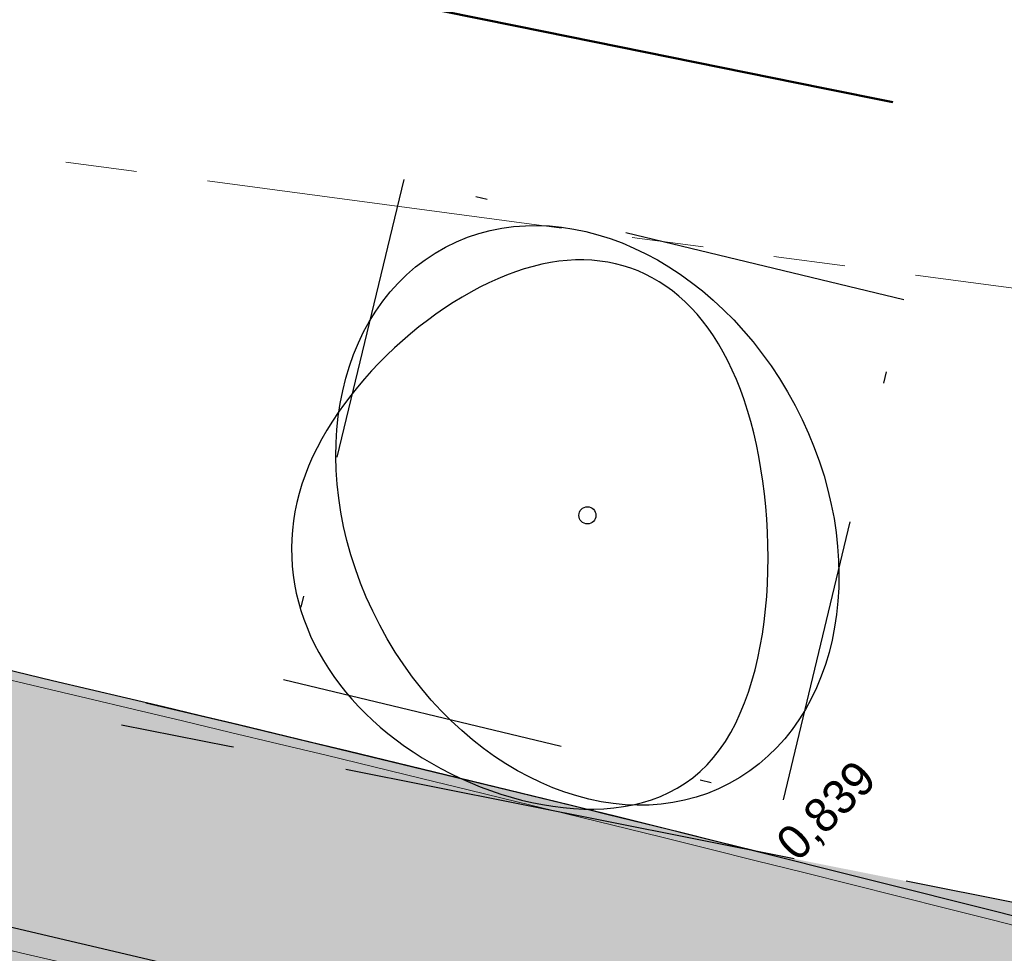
# Model space of a CAD drawing. Header units: millimetres. Extents: x 812 to 183790, y 13 to 580968.
# Tile 194 of 256: x 182678 to 182686, y 580808 to 580816. Entities that reach past the tile are written whole.
import ezdxf

# ---------------------------------------------------------------- set-up
doc = ezdxf.new("R2010")
doc.units = ezdxf.units.MM
doc.header["$LTSCALE"] = 5
for name, pattern in [('DASHDOT', [25.4, 12.7, -6.35, 0, -6.35]), ('DIVIDE2', [0.625, 0.25, -0.125, 0, -0.125, 0, -0.125]), ('ORG-VW-030-270-STREEP-010', [3, 0.3, -2.7]), ('PHANTOM2', [1.25, 0.625, -0.125, 0.125, -0.125, 0.125, -0.125]), ('VH-GELEIDEBAND_50X200', [8, 4, -2, 0, -2]), ('VH-OPSLUITBAND_80X200', [14, 8, -2, 2, -2]), ('VH-RWSBAND', [24, 10, -2, 2, -2, 2, -2, 2, -2]), ('XX-PROJECTGRENS', [18, 12, -3, 0, -3])]:
    doc.linetypes.add(name, pattern=pattern)
for name, color, linetype, lineweight in [('047 HEMELWATER AFVOER', 252, 'PHANTOM2', 13), ('N-BH-VH-KANTOPSLUITING_GELEIDEBAND_50X200-G', 20, 'VH-GELEIDEBAND_50X200', 30), ('N-BH-VH-KANTOPSLUITING_OPSLUITBAND_80X200-G', 150, 'VH-OPSLUITBAND_80X200', 30), ('N-BH-VH-KANTOPSLUITING_TROTTOIRBAND_RWS-G', 10, 'VH-RWSBAND', 30), ('N-GV-GR-BOOMplantgat-S', 90, 'DIVIDE2', 25), ('N-PV-GR-BOOM 1e ORDE-S', 94, 'Continuous', 25), ('N-PV-GR-BOOM 2e ORDE-S', 200, 'Continuous', 25), ('N-WE-KG-WERKGRENS-G', 7, 'XX-PROJECTGRENS', 50), ('N-WE-VH-KANTVERHARDING-G', 7, 'Continuous', 0), ('N-WEG-ASF-GOOTTEGEL', 7, 'DASHDOT', 25), ('V-WE-VH-KANTOPSLUITING_OPSLUITBAND_80X200-G', 150, 'VH-OPSLUITBAND_80X200', 25)]:
    doc.layers.add(name, color=color, linetype=linetype, lineweight=lineweight)
doc.layers.add('B-ALG-HOOGTES', color=252, linetype='Continuous')
doc.layers.add('N-BH-VW-MARKERING_LANGS_STREEP_30270_010-G', color=7, linetype='ORG-VW-030-270-STREEP-010', lineweight=0, true_color=0xffffff)
for name, color, linetype, lineweight, transparency in [('N-PV-GR-GRAS_02-G', 85, 'Continuous', 15, 0.3), ('N-WE-VH-VERHARDING_ASFALT-A', 252, 'Continuous', 5, 0.15), ('N-WE-VH-VERHARDING_ASFALT_ROOD-A', 12, 'Continuous', 9, 0.7), ('N-WE-VH-VERHARDING_TEGEL-A', 253, 'Continuous', 5, 0.75), ('V-PV-GR-GRAS_02-G', 85, 'Continuous', 30, 0.3), ('V-WE-VH-VERHARDING_TEGEL-A', 253, 'Continuous', 18, 0.5)]:
    doc.layers.add(name, color=color, linetype=linetype, lineweight=lineweight, transparency=transparency)
doc.styles.add('isocp', font='isocp.shx')
pattern_1 = [(90, (0, 0), (-1, 0.9999999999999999), [0.25, -0.75]), (90, (-0.6000000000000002, 0.5499999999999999), (-1, 0.9999999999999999), [0.25, -0.75]), (180, (-0.35, 0.09999999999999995), (-0.9999999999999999, -1), [0.25, -0.75]), (180, (-0.7000000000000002, 0.4999999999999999), (-0.9999999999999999, -1), [0.25, -0.75]), (135, (-0.7000000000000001, 0.1999999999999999), (-1.000000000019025, -1.608122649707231e-16), [0.25, -1.164213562]), (225, (-8.844674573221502e-17, 0.55), (1.608122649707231e-16, -1.000000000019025), [0.25, -1.164213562]), (116.5650512, (-0.3000000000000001, 0.2499999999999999), (-4.000646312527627e-10, 1.000000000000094), [0.25, -1.986067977]), (116.5650512, (-0.8000000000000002, 0.7), (-4.000646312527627e-10, 1.000000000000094), [0.25, -1.986067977]), (153.43494882, (-1.125685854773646e-16, 0.7000000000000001), (-1.000000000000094, 5.099846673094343e-11), [0.25, -1.986067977]), (153.43494882, (-0.4500000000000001, 0.2499999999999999), (-1.000000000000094, 5.099846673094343e-11), [0.25, -1.986067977]), (153.43494882, (-0.2000000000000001, 0.6000000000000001), (-1.000000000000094, 5.099846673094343e-11), [0.25, -1.986067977]), (206.5650512, (-0.55, -8.844674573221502e-17), (-1.000000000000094, -4.000650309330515e-10), [0.25, -1.986067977]), (243.43494882, (-0.15, 0.2), (-5.09988220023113e-11, -1.000000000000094), [0.25, -1.986067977])]

# ---------------------------------------------------------------- blocks, each defined once
blk = doc.blocks.new('SGR-BOOM_041')
at = {"layer": 'N-PV-GR-BOOM 2e ORDE-S', "color": 0}
blk.add_circle((0, 0), 0.15, dxfattribs=at)
blk.add_ellipse((0, 0), major_axis=(1.178978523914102e-15, -5.309647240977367), ratio=0.7743017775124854, dxfattribs=at)
blk.add_open_spline([(-4.716685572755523, -2.072441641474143), (-5.601876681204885, -0.3287217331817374), (-5.300748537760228, 3.46197348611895), (1.981950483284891, 5.281505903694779), (4.555094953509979, 1.187557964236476), (0.010398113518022, -7.000345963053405), (-3.831494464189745, -3.816161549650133), (-4.716685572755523, -2.072441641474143)], degree=3, dxfattribs=at)

msp = doc.modelspace()

# ---------------------------------------------------------------- hatches: boundary and pattern name
at = {"layer": 'N-PV-GR-GRAS_02-G'}
h = msp.add_hatch(dxfattribs=at)
h.set_pattern_fill('AGR-GRAS_02', color=256, scale=0.1, angle=90.00000000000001, style=0, pattern_type=2)
h.set_pattern_definition(pattern_1)
edge = h.paths.add_edge_path()
edge.add_line((182719.9188021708, 580791.1965711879), (182741.9896704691, 580784.2485402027))
edge.add_line((182741.9896704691, 580784.2485402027), (182742.4563318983, 580785.2635470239))
edge.add_line((182742.4563318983, 580785.2635470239), (182726.2280563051, 580790.8753189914))
edge.add_arc((182693.6185855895, 580696.5743600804), 99.7800001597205, 70.92450647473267, 74.59884302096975)
edge.add_line((182720.1177175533, 580792.771264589), (182694.6967433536, 580799.7739197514))
edge.add_arc((182561.9673772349, 580317.9409987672), 499.779999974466, 74.59884302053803, 80.84029245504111)
edge.add_arc((182479.9303783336, 579809.1625083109), 1015.12999904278, 80.84029245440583, 81.94296046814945)
edge.add_arc((182551.5445533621, 580315.0689338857), 504.1800000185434, 81.94296046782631, 86.40382141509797)
edge.add_line((182583.168716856, 580818.2561601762), (182546.5907303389, 580820.8569839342))
edge.add_line((182546.5907303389, 580820.8569839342), (182546.4724272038, 580818.3155590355))
edge.add_line((182546.4724272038, 580818.3155590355), (182547.4558186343, 580818.1329630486))
edge.add_line((182547.4558186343, 580818.1329630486), (182558.6001862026, 580815.8324668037))
edge.add_line((182558.6001862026, 580815.8324668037), (182582.9212249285, 580814.3039015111))
edge.add_arc((182551.5445533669, 580315.0689339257), 500.2199999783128, 81.94296046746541, 86.40371870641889, ccw=False)
edge.add_arc((182479.9303781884, 579809.1625073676), 1011.169999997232, 76.67862103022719, 81.94296046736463, ccw=False)
edge.add_arc((182689.8249609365, 580695.6015446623), 100.2199998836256, 72.52571071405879, 76.67862103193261, ccw=False)
h = msp.add_hatch(dxfattribs=at)
h.set_pattern_fill('AGR-GRAS_02', color=256, scale=0.1, angle=90.00000000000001, style=0, pattern_type=2)
h.set_pattern_definition(pattern_1)
edge = h.paths.add_edge_path()
edge.add_line((182727.1264991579, 580797.018607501), (182730.5921567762, 580795.8665549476))
edge.add_line((182730.5921567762, 580795.8665549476), (182731.0456079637, 580796.867861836))
edge.add_line((182731.0456079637, 580796.867861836), (182730.729043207, 580796.9599167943))
edge.add_line((182730.729043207, 580796.9599167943), (182726.1020050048, 580798.3054292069))
edge.add_line((182726.1020050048, 580798.3054292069), (182718.9625096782, 580800.3496603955))
edge.add_line((182718.9625096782, 580800.3496603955), (182718.4160003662, 580800.5009564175))
edge.add_line((182718.4160003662, 580800.5009564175), (182715.5652089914, 580801.2899114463))
edge.add_line((182715.5652089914, 580801.2899114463), (182714.1112266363, 580801.6892641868))
edge.add_line((182714.1112266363, 580801.6892641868), (182712.3440093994, 580802.1710212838))
edge.add_line((182712.3440093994, 580802.1710212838), (182710.6560049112, 580802.6222766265))
edge.add_line((182710.6560049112, 580802.6222766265), (182709.3319069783, 580802.9792803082))
edge.add_line((182709.3319069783, 580802.9792803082), (182706.609705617, 580803.6939101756))
edge.add_line((182706.609705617, 580803.6939101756), (182703.3677847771, 580804.5379753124))
edge.add_line((182703.3677847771, 580804.5379753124), (182701.3589935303, 580805.0443390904))
edge.add_line((182701.3589935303, 580805.0443390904), (182700.5153028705, 580805.2582380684))
edge.add_line((182700.5153028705, 580805.2582380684), (182699.4743178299, 580805.5221566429))
edge.add_line((182699.4743178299, 580805.5221566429), (182697.8327108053, 580805.9171204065))
edge.add_line((182697.8327108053, 580805.9171204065), (182696.1734659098, 580806.3020211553))
edge.add_line((182696.1734659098, 580806.3020211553), (182694.3965783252, 580806.709951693))
edge.add_line((182694.3965783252, 580806.709951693), (182692.8954627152, 580807.0401306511))
edge.add_line((182692.8954627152, 580807.0401306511), (182690.3557770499, 580807.5877108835))
edge.add_line((182690.3557770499, 580807.5877108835), (182688.9071975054, 580807.886457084))
edge.add_line((182688.9071975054, 580807.886457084), (182687.6379852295, 580808.1450767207))
edge.add_line((182687.6379852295, 580808.1450767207), (182684.2070061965, 580808.8300366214))
edge.add_arc((182561.9673772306, 580317.9409987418), 505.8800000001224, 74.59884302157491, 76.01678700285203, ccw=False)
edge.add_line((182696.3167544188, 580805.6548690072), (182721.8460825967, 580798.622365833))
edge.add_arc((182693.7269396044, 580696.5445122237), 105.8800000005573, 71.61218133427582, 74.5988430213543, ccw=False)
at = {"layer": 'N-WE-VH-VERHARDING_ASFALT-A'}
h = msp.add_hatch(color=256, dxfattribs=at)
h.dxf.hatch_style = 1
edge = h.paths.add_edge_path()
edge.add_line((182741.5435671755, 580774.7345152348), (182746.3734698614, 580782.5241221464))
edge.add_arc((182773.6834198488, 580878.8786192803), 100.1499999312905, 252.52571071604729, 254.1755719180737, ccw=False)
edge.add_line((182743.6105980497, 580783.3503623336), (182719.8076993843, 580790.8436460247))
edge.add_arc((182689.8249609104, 580695.601544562), 99.84999998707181, 72.52571071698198, 76.67862103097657)
edge.add_arc((182479.9303781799, 579809.1625073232), 1010.80000004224, 76.67862103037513, 81.94296046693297)
edge.add_arc((182551.5445533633, 580315.0689338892), 499.8500000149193, 81.94296046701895, 86.40371870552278)
edge.add_line((182582.8980164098, 580813.934630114), (182558.5494090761, 580815.4649280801))
edge.add_line((182558.5494090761, 580815.4649280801), (182546.4230680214, 580817.968368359))
edge.add_line((182546.4230680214, 580817.968368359), (182545.8300853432, 580807.9117856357))
edge.add_line((182545.8300853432, 580807.9117856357), (182553.8229725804, 580808.7528122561))
edge.add_arc((182564.2873908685, 580709.3018396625), 99.99999999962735, 87.14607679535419, 96.00666680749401, ccw=False)
edge.add_line((182569.2663670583, 580809.177811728), (182617.746823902, 580805.8985852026))
edge.add_arc((182590.7524361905, 580406.8104958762), 400.0000000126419, 81.41910822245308, 86.13039772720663, ccw=False)
edge.add_arc((182479.9303781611, 579809.1625072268), 1007.700000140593, 77.02387876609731, 80.25860763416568, ccw=False)
edge.add_arc((182672.5225846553, 580644.9600497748), 150.0000000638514, 72.5257107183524, 77.02387876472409, ccw=False)
edge.add_line((182717.564254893, 580788.0378187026), (182740.0744837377, 580780.9514745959))
edge.add_arc((182739.9243448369, 580780.4745486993), 0.5000000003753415, -24.691167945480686, 72.52571072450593, ccw=False)
edge.add_line((182740.3786311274, 580780.2656851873), (182739.8299830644, 580779.0723542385))
edge.add_line((182739.8299830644, 580779.0723542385), (182739.8121991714, 580779.0336735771))
edge.add_arc((182739.3579128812, 580779.2425370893), 0.5000000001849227, 256.0829166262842, 335.30883202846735, ccw=False)
edge.add_line((182739.2376541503, 580778.7572146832), (182731.2357778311, 580780.740011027))
edge.add_arc((182732.4383651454, 580785.593235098), 5.000000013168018, 247.8229786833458, 256.0829165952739, ccw=False)
edge.add_line((182730.5510179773, 580780.9631248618), (182730.4192509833, 580781.0168363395))
edge.add_line((182730.4192509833, 580781.0168363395), (182711.8950600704, 580788.5677536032))
edge.add_arc((182479.9303781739, 579809.162507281), 1006.500000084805, 76.6754531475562, 80.14748364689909)
edge.add_arc((182601.4498682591, 580498.541396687), 306.499999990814, 80.47757977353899, 89.05767824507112)
edge.add_line((182606.4905291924, 580804.999944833), (182545.7320419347, 580805.9993065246))
edge.add_line((182545.7320419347, 580805.9993065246), (182545.4067388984, 580799.6537982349))
edge.add_line((182545.4067388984, 580799.6537982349), (182606.3860978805, 580798.6508036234))
edge.add_arc((182601.4498682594, 580498.5413966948), 300.14999998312, 80.4810597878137, 89.05767824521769, ccw=False)
edge.add_arc((182479.9303785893, 579809.1625072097), 1000.150000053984, 76.08291663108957, 80.146432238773, ccw=False)
edge.add_line((182720.483917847, 580779.952915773), (182741.5435671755, 580774.7345152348))
at = {"layer": 'N-WE-VH-VERHARDING_ASFALT_ROOD-A'}
h = msp.add_hatch(color=256, dxfattribs=at)
h.dxf.hatch_style = 1
edge = h.paths.add_edge_path()
edge.add_line((182747.1993971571, 580783.8561674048), (182749.1831745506, 580787.0555788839))
edge.add_arc((182777.2506933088, 580879.540371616), 96.6499999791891, 251.6121813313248, 253.1178727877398, ccw=False)
edge.add_line((182746.7627122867, 580787.8250211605), (182742.2027506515, 580789.3408418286))
edge.add_arc((182743.8273042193, 580794.2278987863), 5.150000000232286, 156.6954549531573, 251.61218132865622, ccw=False)
edge.add_line((182739.0974669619, 580796.2653333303), (182739.2805366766, 580796.6903236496))
edge.add_line((182739.2805366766, 580796.6903236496), (182736.2645268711, 580798.1640339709))
edge.add_line((182736.2645268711, 580798.1640339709), (182735.4984519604, 580796.461090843))
edge.add_arc((182730.9385944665, 580798.5123586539), 4.999999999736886, 251.6121813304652, 335.77923582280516, ccw=False)
edge.add_line((182729.3613579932, 580793.7676431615), (182729.3140408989, 580793.6253016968))
edge.add_line((182729.3140408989, 580793.6253016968), (182726.3284175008, 580794.617781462))
edge.add_arc((182693.7269395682, 580696.5445121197), 103.3500001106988, 71.61218133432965, 74.59884301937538)
edge.add_line((182721.1741763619, 580796.183218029), (182695.6448481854, 580803.2157212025))
edge.add_arc((182561.9673772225, 580317.9409986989), 503.3500000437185, 74.59884302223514, 80.84029245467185)
edge.add_arc((182479.930378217, 579809.1625076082), 1018.699999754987, 80.84029245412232, 81.94296046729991)
edge.add_arc((182551.5445533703, 580315.0689339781), 507.7499999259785, 81.94296046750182, 86.40216300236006)
edge.add_line((182583.4073091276, 580821.818208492), (182546.8439306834, 580824.4179935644))
edge.add_arc((182475.6818700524, 579823.5947404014), 1003.350000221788, 85.9329129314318, 89.09761362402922)
edge.add_line((182491.4835913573, 580826.8203025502), (182461.7813385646, 580827.2881402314))
edge.add_arc((182462.1301780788, 580849.4353931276), 22.14999999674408, 256.0892152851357, 269.09761362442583, ccw=False)
edge.add_line((182456.8050798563, 580827.9350250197), (182455.9997038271, 580824.6832763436))
edge.add_arc((182462.1301780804, 580849.43539314), 25.50000000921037, 256.0892152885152, 269.0976136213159)
edge.add_line((182461.7285795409, 580823.938555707), (182491.4308323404, 580823.4707180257))
edge.add_arc((182475.6818700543, 579823.5947404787), 1000.000000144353, 85.93291293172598, 89.09761362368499, ccw=False)
edge.add_line((182546.6063337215, 580821.0764299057), (182583.1834185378, 580818.475670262))
edge.add_arc((182551.544553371, 580315.0689339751), 504.3999999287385, 81.9429604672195, 86.40371870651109, ccw=False)
edge.add_arc((182479.9303783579, 579809.1625084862), 1015.349998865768, 80.84029245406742, 81.94296046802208, ccw=False)
edge.add_arc((182561.9673772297, 580317.9409987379), 500.0000000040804, 74.59884302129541, 80.84029245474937, ccw=False)
edge.add_line((182694.7551699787, 580799.9860195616), (182720.176144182, 580792.9833643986))
edge.add_arc((182693.6185856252, 580696.5743602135), 100.0000000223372, 70.9245064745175, 74.59884302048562, ccw=False)
edge.add_line((182726.2999553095, 580791.0832385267), (182747.1993971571, 580783.8561674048))
at = {"layer": 'N-WE-VH-VERHARDING_TEGEL-A'}
h = msp.add_hatch(color=256, dxfattribs=at)
h.dxf.hatch_style = 1
edge = h.paths.add_edge_path()
edge.add_line((182734.8123024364, 580795.7757181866), (182734.8589631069, 580795.7427540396))
edge.add_arc((182730.9385944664, 580798.5123586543), 4.799999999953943, 324.7601184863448, 324.9978515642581)
edge.add_line((182734.8704210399, 580795.7590443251), (182734.8123024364, 580795.7757181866))
edge = h.paths.add_edge_path()
edge.add_line((182733.6605132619, 580794.5587327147), (182733.4827499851, 580794.7951994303))
edge.add_line((182733.4827499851, 580794.7951994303), (182733.642615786, 580794.9153781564))
edge.add_arc((182730.938594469, 580798.5123586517), 4.49999999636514, 306.9339257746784, 322.2128002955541)
edge.add_line((182734.4949081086, 580795.7550713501), (182734.5605247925, 580795.8479516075))
edge.add_line((182734.5605247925, 580795.8479516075), (182733.072, 580796.275))
edge.add_line((182733.072, 580796.275), (182733.3354651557, 580796.8943211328))
edge.add_line((182733.3354651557, 580796.8943211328), (182731.4455190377, 580797.5570164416))
edge.add_line((182731.4455190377, 580797.5570164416), (182730.6353043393, 580795.7679075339))
edge.add_line((182730.6353043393, 580795.7679075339), (182727.1012633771, 580796.9426920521))
edge.add_arc((182693.7269393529, 580696.5445113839), 105.8000008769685, 71.61218134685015, 74.59884301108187)
edge.add_line((182721.8248365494, 580798.5452386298), (182696.2955083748, 580805.5777418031))
edge.add_arc((182561.9673772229, 580317.9409987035), 505.8000000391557, 74.5988430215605, 80.84029245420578)
edge.add_arc((182479.9303782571, 579809.1625078), 1021.149999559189, 80.84029245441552, 81.94296046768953)
edge.add_arc((182551.5445533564, 580315.068933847), 510.2000000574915, 81.94296046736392, 85.46479090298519)
edge.add_line((182591.8869353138, 580823.6714626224), (182547.0176956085, 580826.8618237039))
edge.add_arc((182475.6818700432, 579823.59474025), 1005.80000037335, 85.93291293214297, 87.86447263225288)
edge.add_arc((182475.6818700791, 579823.5947410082), 1005.799999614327, 87.86447263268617, 89.09761362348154)
edge.add_line((182491.5221763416, 580829.2699986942), (182463.8441334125, 580829.7059532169))
edge.add_arc((182464.127614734, 580847.7037208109), 18.00000000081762, 241.3733160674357, 269.0976136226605, ccw=False)
edge.add_line((182455.50380209, 580831.9040418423), (182454.0026040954, 580829.1536984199))
edge.add_arc((182458.027942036, 580838.0888343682), 9.799999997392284, 245.7481199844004, 256.0892152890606)
edge.add_line((182455.6719166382, 580828.5762561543), (182456.8892236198, 580828.274759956))
edge.add_arc((182462.1301780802, 580849.4353931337), 21.80000000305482, 256.0892152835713, 269.0976136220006)
edge.add_line((182461.7868507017, 580827.6380968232), (182491.4891034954, 580827.1702591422))
edge.add_arc((182475.6818700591, 579823.5947405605), 1003.700000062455, 85.93291293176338, 89.09761362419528, ccw=False)
edge.add_line((182546.8687542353, 580824.7671121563), (182583.4307033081, 580822.1674287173))
edge.add_arc((182551.5445533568, 580315.0689338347), 508.1000000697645, 81.94296046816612, 86.40200135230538, ccw=False)
edge.add_arc((182479.9303781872, 579809.1625073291), 1019.050000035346, 80.84029245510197, 81.94296046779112, ccw=False)
edge.add_arc((182561.9673772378, 580317.9409987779), 503.6999999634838, 74.5988430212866, 80.84029245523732, ccw=False)
edge.add_line((182695.7377996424, 580803.5531527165), (182721.2671278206, 580796.5206495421))
edge.add_arc((182693.726939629, 580696.5445123), 103.6999999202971, 71.6121813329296, 74.59884302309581, ccw=False)
edge.add_line((182726.4388240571, 580794.9499115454), (182729.4244474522, 580793.9574317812))
edge.add_arc((182730.9385944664, 580798.5123586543), 4.799999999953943, 251.6121813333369, 304.5459103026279)
at = {"layer": 'V-PV-GR-GRAS_02-G'}
h = msp.add_hatch(dxfattribs=at)
h.set_pattern_fill('AGR-GRAS_02', color=256, scale=0.1, angle=90.00000000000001, style=0, pattern_type=2)
h.set_pattern_definition(pattern_1)
h.paths.add_polyline_path([(182623.0648220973, 580820.311973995, 0.0005659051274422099), (182621.9209614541, 580820.4725741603), (182621.9199819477, 580819.7672465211), (182622.2762146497, 580819.337571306), (182623.0529179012, 580819.2315350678), (182623.8296211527, 580819.1254988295), (182624.6063244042, 580819.0194625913), (182625.3830276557, 580818.9134263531), (182626.1597309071, 580818.8073901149), (182627.0411909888, 580818.6855613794), (182629.1823661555, 580818.3738257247), (182631.3235413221, 580818.0620900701), (182633.4647164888, 580817.7503544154), (182635.6058916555, 580817.4386187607), (182637.7470668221, 580817.126883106), (182639.8882419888, 580816.8151474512), (182641.8689180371, 580816.5057984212), (182643.7789000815, 580816.1975006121), (182645.6896016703, 580815.8936605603), (182650.6210678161, 580815.068098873), (182655.5498397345, 580814.2276462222), (182660.4699901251, 580813.3379424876), (182665.3893322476, 580812.4436214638), (182670.3037859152, 580811.5180185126), (182675.1949920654, 580810.6082856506), (182679.6123346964, 580809.7449619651), (182683.6757236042, 580808.9361017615), (182684.2070061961, 580808.8300366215, 0.02104962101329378), (182642.4968757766, 580817.3702472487, 0.004811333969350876)])
at = {"layer": 'V-WE-VH-VERHARDING_TEGEL-A'}
h = msp.add_hatch(color=256, dxfattribs=at)
h.dxf.hatch_style = 1
h.paths.add_polyline_path([(182455.50380209, 580831.9040418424), (182454.0026040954, 580829.1536984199), (182455.1793785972, 580828.6235537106), (182457.4684493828, 580827.7761560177), (182458.3543699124, 580827.6966467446), (182459.240290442, 580827.6171374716), (182460.1262109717, 580827.5376281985), (182461.0121315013, 580827.4581189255), (182461.8980520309, 580827.3786096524), (182463.4309021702, 580827.2975462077), (182466.4300845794, 580827.2129600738), (182469.4292669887, 580827.1283739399), (182472.428449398, 580827.0437878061), (182475.4276318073, 580826.9592016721), (182478.4268142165, 580826.8746155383), (182482.0901597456, 580826.7647229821), (182486.1741206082, 580826.638803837), (182490.2580814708, 580826.5128846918), (182494.3420423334, 580826.3869655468), (182498.4260031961, 580826.2610464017), (182502.5099640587, 580826.1351272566), (182506.1804276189, 580826.0231552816), (182509.8141447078, 580825.9124227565), (182513.4478617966, 580825.8016902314), (182517.0815788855, 580825.6909577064), (182520.7152959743, 580825.5802251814), (182524.2312825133, 580825.4572298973), (182527.3406197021, 580825.2918782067), (182530.4499568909, 580825.126526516), (182533.5592940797, 580824.9611748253), (182536.6686312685, 580824.7958231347), (182539.7779684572, 580824.6304714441), (182542.8826534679, 580824.4205348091), (182545.9832235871, 580824.1711624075), (182549.0837937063, 580823.9217900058), (182552.1843638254, 580823.672417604), (182555.2849339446, 580823.4230452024), (182558.3855040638, 580823.1736728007), (182561.7776175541, 580822.8614948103), (182565.2266025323, 580822.5370653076), (182568.6755875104, 580822.2126358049), (182572.1245724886, 580821.8882063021), (182575.5735574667, 580821.5637767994), (182578.9729278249, 580821.2373366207), (182582.0747127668, 580820.8988365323), (182585.1764977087, 580820.560336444), (182588.2782826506, 580820.2218363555), (182591.3800675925, 580819.8833362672), (182594.4818525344, 580819.5448361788), (182597.3201616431, 580819.217742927), (182599.8351769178, 580818.9046462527), (182602.3501921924, 580818.5915495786), (182604.8652074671, 580818.2784529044), (182607.3802227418, 580817.9653562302), (182609.8952380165, 580817.652259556), (182612.5022527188, 580817.308307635), (182615.1390963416, 580816.9543515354), (182617.7759399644, 580816.6003954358), (182620.4127835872, 580816.2464393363), (182623.04962721, 580815.8924832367), (182625.6821626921, 580815.5371008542), (182628.2487090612, 580815.1598716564), (182630.8152554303, 580814.7826424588), (182633.3818017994, 580814.405413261), (182635.9483481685, 580814.0281840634), (182638.5148945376, 580813.6509548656), (182640.9088520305, 580813.2865017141), (182643.0056577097, 580812.9440454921), (182645.1066849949, 580812.5869669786), (182649.7331407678, 580811.8434843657), (182654.6610525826, 580810.9976771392), (182659.5845983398, 580810.1277541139), (182664.5015950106, 580809.2209073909), (182669.4177730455, 580808.3094452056), (182674.3274848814, 580807.3968219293), (182677.7978745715, 580806.717486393), (182681.4834602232, 580805.9883074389), (182682.5561419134, 580805.7764089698), (182684.9756754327, 580805.2926435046), (182687.1587701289, 580804.8424584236), (182687.5950333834, 580804.7497755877), (182688.5658134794, 580804.5453743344), (182691.942734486, 580803.8265346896), (182693.3082887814, 580803.5280725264), (182694.1588380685, 580803.3421723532), (182695.1163212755, 580803.1284630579), (182696.0328516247, 580802.9147075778), (182698.4671679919, 580802.3411580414), (182699.8880365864, 580802.002470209), (182700.9154670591, 580801.7514305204), (182703.6816411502, 580801.0520885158), (182704.9411721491, 580800.7243029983), (182706.2974861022, 580800.3645149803), (182708.5389078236, 580799.7676658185), (182710.1164709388, 580799.3389751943), (182710.6464851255, 580799.1937133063), (182712.0099856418, 580798.8072204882), (182713.2967522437, 580798.4386594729), (182716.7264716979, 580797.4636331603), (182723.5066324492, 580795.5239116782), (182726.4968512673, 580794.663166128), (182727.3084001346, 580794.4231579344), (182728.0477511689, 580794.1719112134), (182728.8740394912, 580793.873556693), (182729.4180243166, 580793.6918490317), (182729.9658196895, 580793.5767088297), (182730.3581934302, 580793.5467172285), (182730.799268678, 580793.5473738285), (182731.231872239, 580793.5830296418), (182731.542407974, 580793.6503250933), (182731.8546702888, 580793.7378761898), (182732.0998600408, 580793.8333926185), (182732.3213766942, 580793.9285000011), (182732.0272807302, 580794.4860460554), (182732.1865636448, 580794.5768947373), (182733.3101242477, 580795.2202400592), (182733.6364069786, 580794.6344489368), (182733.93622217, 580794.854119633), (182734.2097343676, 580795.0760206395), (182734.4287125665, 580795.2756150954), (182734.6903004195, 580795.5501082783), (182735.0136131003, 580795.9772983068), (182734.377188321, 580795.8671633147), (182733.0210113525, 580796.2700042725), (182733.2838603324, 580796.912683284), (182731.5540290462, 580797.5186960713), (182731.2552716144, 580796.8068930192), (182730.729043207, 580796.9599167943), (182726.1020050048, 580798.3054292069), (182718.9625096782, 580800.3496603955), (182718.4160003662, 580800.5009564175), (182715.5652089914, 580801.2899114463), (182714.1112266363, 580801.6892641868), (182712.3440093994, 580802.1710212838), (182710.6560049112, 580802.6222766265), (182709.3319069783, 580802.9792803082), (182706.609705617, 580803.6939101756), (182703.3677847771, 580804.5379753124), (182701.3589935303, 580805.0443390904), (182700.5153028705, 580805.2582380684), (182699.4743178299, 580805.5221566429), (182697.8327108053, 580805.9171204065), (182696.1734659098, 580806.3020211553), (182694.3965783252, 580806.709951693), (182692.8954627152, 580807.0401306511), (182690.3557770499, 580807.5877108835), (182688.9071975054, 580807.886457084), (182687.6379852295, 580808.1450767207), (182683.6757236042, 580808.9361017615), (182679.6123346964, 580809.7449619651), (182675.1949920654, 580810.6082856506), (182670.3037859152, 580811.5180185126), (182665.3893322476, 580812.4436214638), (182660.4699901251, 580813.3379424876), (182655.5498397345, 580814.2276462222), (182650.6210678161, 580815.068098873), (182645.6896016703, 580815.8936605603), (182643.7789000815, 580816.1975006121), (182641.8689180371, 580816.5057984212), (182639.8882419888, 580816.8151474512), (182637.7470668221, 580817.126883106), (182635.6058916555, 580817.4386187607), (182633.4647164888, 580817.7503544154), (182631.3235413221, 580818.0620900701), (182629.1823661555, 580818.3738257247), (182627.0411909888, 580818.6855613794), (182626.1597309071, 580818.8073901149), (182625.3830276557, 580818.9134263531), (182624.6063244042, 580819.0194625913), (182623.8296211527, 580819.1254988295), (182623.0529179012, 580819.2315350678), (182622.2762146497, 580819.337571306), (182621.9199819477, 580819.7672465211), (182621.9209604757, 580820.4718695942), (182620.4378271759, 580820.6764278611), (182620.4414245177, 580819.8231229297), (182619.2580839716, 580819.752084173), (182617.6276921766, 580819.9756801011), (182615.9973003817, 580820.1992760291), (182614.3669085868, 580820.4228719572), (182612.7365167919, 580820.6464678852), (182611.0569451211, 580820.8751093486), (182608.4660893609, 580821.1972426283), (182605.8752336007, 580821.519375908), (182603.2843778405, 580821.8415091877), (182600.6935220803, 580822.1636424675), (182598.1026663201, 580822.4857757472), (182595.3366593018, 580822.8106270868), (182592.2799801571, 580823.1399891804), (182589.2233010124, 580823.4693512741), (182586.1666218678, 580823.7987133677), (182583.1099427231, 580824.1280754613), (182580.0532635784, 580824.4574375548), (182576.8978288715, 580824.7696114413), (182573.7002319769, 580825.0744470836), (182570.5026350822, 580825.379282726), (182567.3050381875, 580825.6841183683), (182564.1074412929, 580825.9889540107), (182560.9039097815, 580826.293177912), (182557.4745113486, 580826.5741194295), (182554.0451129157, 580826.8550609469), (182550.6157144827, 580827.1360024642), (182547.1863160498, 580827.4169439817), (182543.7569176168, 580827.6978854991), (182540.4340331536, 580827.9373642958), (182537.3086117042, 580828.099976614), (182534.1831902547, 580828.2625889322), (182531.0577688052, 580828.4252012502), (182527.9323473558, 580828.5878135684), (182524.8069259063, 580828.7504258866), (182522.5364941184, 580828.8346088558), (182520.6773474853, 580828.8810640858), (182518.8182008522, 580828.9275193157), (182516.9590542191, 580828.9739745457), (182515.099907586, 580829.0204297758), (182513.2407609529, 580829.0668850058), (182509.7778118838, 580829.2558328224), (182508.3219401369, 580829.2954682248), (182506.86606839, 580829.3351036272), (182505.4101966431, 580829.3747390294), (182503.9543248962, 580829.4143744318), (182501.0309565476, 580829.4972953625), (182495.9139554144, 580829.6449200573), (182490.7969542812, 580829.7925447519), (182485.6799531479, 580829.9401694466), (182480.5629520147, 580830.0877941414), (182476.5693457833, 580830.1611014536), (182472.8554942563, 580830.2159017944), (182469.1416427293, 580830.2707021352), (182465.4277912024, 580830.3255024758), (182462.3622964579, 580830.3833315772), (182461.8835026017, 580830.4532442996), (182461.4047087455, 580830.5231570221), (182460.9259148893, 580830.5930697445), (182460.4471210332, 580830.662982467), (182459.8421252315, 580830.8098225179), (182459.1530676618, 580831.0079030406), (182458.4640100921, 580831.2059835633), (182457.7749525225, 580831.404064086), (182457.0858949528, 580831.6021446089), (182456.141, 580832.192), (182455.7722195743, 580832.395809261)])

# ---------------------------------------------------------------- linework, layer by layer
at = {"layer": '047 HEMELWATER AFVOER', "flags": 128}
msp.add_lwpolyline([(182611.2713472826, 580823.7704358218), (182724.134, 580808.736)], dxfattribs=at)
at = {"layer": 'N-BH-VH-KANTOPSLUITING_GELEIDEBAND_50X200-G', "ltscale": 0.2, "flags": 128}
msp.add_lwpolyline([(182733.6605132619, 580794.5587327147, -0.235163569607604), (182729.424447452, 580793.9574317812), (182726.4388240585, 580794.9499115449, 0.01303250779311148), (182721.2671278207, 580796.5206495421), (182695.737799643, 580803.5531527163, 0.0272401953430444), (182642.1498482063, 580815.2180456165, 0.004811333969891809), (182622.7592757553, 580818.1534927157, 0.01945909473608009), (182583.4298859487, 580822.1674801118)], format="xyb", dxfattribs=at)
at = {"layer": 'N-BH-VH-KANTOPSLUITING_OPSLUITBAND_80X200-G', "ltscale": 0.2, "flags": 128}
msp.add_lwpolyline([(182727.1265694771, 580797.0185841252, 0.01303268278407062), (182721.8460825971, 580798.6223658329), (182696.3167544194, 580805.6548690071, 0.0272401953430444), (182642.4968757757, 580817.3702472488, 0.004811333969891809), (182623.0648220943, 580820.3119739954, 0.01536769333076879), (182591.8940759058, 580823.7511475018)], format="xyb", dxfattribs=at)
at = {"layer": 'N-BH-VH-KANTOPSLUITING_TROTTOIRBAND_RWS-G', "ltscale": 0.1, "flags": 128}
for points in [[(182753.5168003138, 580781.0791250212), (182749.7093009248, 580782.0215596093, -0.01558629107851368), (182743.7217008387, 580783.703287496), (182719.9188021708, 580791.1965711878, 0.0181224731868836), (182712.916936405, 580793.124921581, 0.02297405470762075), (182621.6548238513, 580810.35127598, 0.01946618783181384), (182582.9212249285, 580814.303901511), (182558.5986562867, 580815.8325629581), (182547.4558186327, 580818.1329630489), (182546.4724272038, 580818.3155590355)], [(182720.2260715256, 580792.7414165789), (182694.6967433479, 580799.773919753, 0.0272401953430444), (182641.5258353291, 580811.3480316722, 0.004811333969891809), (182622.2098529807, 580814.2721869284, 0.0194661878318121), (182583.1696188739, 580818.2561034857)]]:
    msp.add_lwpolyline(points, format="xyb", dxfattribs=at)
at = {"layer": 'N-BH-VW-MARKERING_LANGS_STREEP_30270_010-G', "flags": 128}
msp.add_lwpolyline([(182456.4204226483, 580826.3819510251, 0.05682087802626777), (182461.7561402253, 580825.6883386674), (182491.4583930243, 580825.2205009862, -0.01380948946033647), (182546.7304515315, 580822.822022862), (182583.2932173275, 580820.2222813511, -0.0194646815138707), (182622.4859659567, 580816.2227411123, -0.004811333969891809), (182641.8394336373, 580813.2929111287, -0.0272401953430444), (182695.2199272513, 580801.6731771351), (182720.749255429, 580794.6406739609, -0.01303250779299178), (182725.8237018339, 580793.0994725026), (182740.3404034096, 580788.273836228), (182741.7480871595, 580787.8117286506, 0.01724129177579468), (182754.88792644, 580784.047882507), (182772.1086401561, 580779.7515293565, 0.0687850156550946), (182778.0306018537, 580779.1145959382)], format="xyb", dxfattribs=at)
at = {"layer": 'N-GV-GR-BOOMplantgat-S', "ltscale": 2}
msp.add_lwpolyline([(182680.0839176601, 580810.3305378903), (182684.4589967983, 580809.2775979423), (182685.5119367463, 580813.6526770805), (182681.1368576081, 580814.7056170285)], close=True, dxfattribs=at)
at = {"layer": 'N-WE-KG-WERKGRENS-G', "ltscale": 0.1, "flags": 128}
msp.add_lwpolyline([(183497.3056307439, 580860.182088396), (183489.0956343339, 580856.6585052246, -0.2746138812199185), (183482.0929804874, 580858.1025169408), (183486.631836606, 580861.6242371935), (183484.5252984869, 580862.77224474), (183478.9006442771, 580859.3651024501), (183476.775986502, 580858.3907424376), (183476.7493461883, 580858.4822461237), (183472.2681498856, 580873.556270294), (183467.8177551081, 580888.3775850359), (183464.5920328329, 580899.0976626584), (183463.3844735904, 580903.1561813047), (183461.9144004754, 580907.7872950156), (183464.7209014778, 580909.500634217, -0.06453548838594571), (183462.0333369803, 580915.6865186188, -0.02322257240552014), (183460.8914648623, 580920.0929240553), (183460.8224197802, 580920.3456992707), (183460.755428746, 580920.5755039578, -0.04267085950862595), (183459.9260034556, 580929.2685387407), (183459.9278232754, 580931.8447970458), (183446.3519624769, 580931.8447970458), (183446.2425827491, 580925.4117744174), (183446.242171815, 580925.350463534, 0.01291210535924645), (183446.0092608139, 580923.1683388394, -0.04513842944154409), (183443.8268260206, 580915.0690635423), (183446.7464618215, 580913.9898745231), (183446.8907303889, 580911.6978662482), (183447.0678041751, 580909.8330347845), (183448.1757474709, 580898.9627799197), (183448.3194295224, 580897.6997846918, 0.02989670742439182), (183451.3054041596, 580880.6359185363, 0.0170663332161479), (183455.1407267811, 580865.8075188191), (183456.0514774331, 580862.704961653), (183458.3805461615, 580854.9724534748), (183448.5258039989, 580852.1545817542), (183448.8050502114, 580851.1779938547), (183448.9568985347, 580850.6747872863, -0.3422112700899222), (183443.2856588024, 580835.8939650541, 0.02183078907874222), (183412.027541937, 580815.0261702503, 0.01120451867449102), (183396.721165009, 580803.2760661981), (183384.3300475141, 580793.7010162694, -0.03729598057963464), (183363.0348880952, 580779.6473415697, -0.09912447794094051), (183299.0188994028, 580759.0582791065, -0.01977441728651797), (183283.8150034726, 580757.9307039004), (183283.851204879, 580756.8813281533, -0.0124041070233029), (183274.2339981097, 580756.7882554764), (183251.4766170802, 580757.13258999), (183249.6861370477, 580757.9351644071), (183247.8032829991, 580758.7528201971), (183244.6270415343, 580763.6399256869), (183237.2859784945, 580768.4401373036), (183233.0177930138, 580761.8036773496), (183232.3147794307, 580760.7105848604), (183231.0397852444, 580758.8342873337), (183228.3986582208, 580758.8402441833), (183227.1079301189, 580758.8627912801), (183225.4974964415, 580758.8909231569), (183224.5145040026, 580758.9003008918), (183222.9593418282, 580758.9151371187), (183221.9035011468, 580758.9332426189), (183221.3060722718, 580758.9434872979), (183219.6666290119, 580758.9619904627), (183217.6322336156, 580758.9619521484), (183215.1822778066, 580758.9371882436), (183210.1168305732, 580758.8391594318), (183206.6913952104, 580758.7809906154), (183205.0628852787, 580758.7219504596), (183202.7930203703, 580758.5986688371), (183200.7938814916, 580758.4572586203), (183198.7941300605, 580758.2727504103), (183197.8128915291, 580758.1622891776), (183196.3262391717, 580757.9949318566), (183193.3653824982, 580757.6547052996), (183190.8855301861, 580757.3740130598), (183189.0410400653, 580757.1669135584), (183187.4406828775, 580757.0008140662), (183184.994396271, 580756.7576116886), (183182.703340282, 580756.5592657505), (183181.2133436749, 580756.4477617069), (183179.9190328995, 580756.3509018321), (183179.124004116, 580756.300486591), (183178.0277004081, 580756.2309665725), (183177.1531948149, 580756.1755114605), (183176.5403274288, 580756.1429342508), (183175.8510696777, 580756.1062964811), (183175.0935569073, 580756.0660305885), (183173.3393738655, 580755.9833455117), (183172.2663620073, 580755.9431497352), (183171.4451188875, 580755.9123853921), (183170.797552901, 580755.8913499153), (183170.0696312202, 580755.867704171), (183169.3799507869, 580755.8453006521), (183167.9738737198, 580755.8163859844), (183167.9738737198, 580765.1271439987), (183144.4099676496, 580765.3555272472), (183144.3181741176, 580755.8845429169), (183140.4669274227, 580755.9119942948), (183134.8624302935, 580755.9556057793), (183128.620659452, 580756.0098785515), (183121.8089577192, 580756.0709676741), (183115.6612647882, 580756.1578307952), (183108.300387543, 580756.2549632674), (183101.1722453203, 580756.3376567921), (183094.0180553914, 580756.4068956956), (183090.4490408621, 580756.4510150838), (183087.4143341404, 580756.488529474), (183078.9431831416, 580756.5887554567), (183071.7487605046, 580756.6721383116), (183063.9934011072, 580756.7601342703), (183057.1408494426, 580756.8525824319), (183054.754099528, 580756.8794773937), (183050.7443240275, 580756.9164097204), (183043.350035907, 580756.9833141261), (183038.3906673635, 580757.025299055), (183035.9723888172, 580757.0457715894), (183034.7724577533, 580757.0559299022), (183032.8565385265, 580757.0728318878), (183028.2209141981, 580757.1137265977), (183023.2861269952, 580757.1679103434), (183016.7872582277, 580757.2585293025), (183016.8788737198, 580766.7111439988), (182993.3149676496, 580766.9395272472), (182993.2235763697, 580757.5100461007), (182988.653347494, 580757.5770031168), (182985.9116263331, 580757.62021585), (182982.0927497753, 580757.6718427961), (182981.5748569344, 580757.6801335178), (182980.724703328, 580757.6882849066), (182978.9542252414, 580757.6981427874), (182976.0827515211, 580757.7293984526), (182973.9892429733, 580757.7642572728), (182972.0344035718, 580757.8061362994), (182969.8590150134, 580757.8533126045), (182967.5685798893, 580757.9085888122), (182966.3102195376, 580757.952732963), (182965.6043450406, 580757.9774955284), (182963.0787327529, 580758.086613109), (182960.6753016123, 580758.1935993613), (182958.7819412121, 580758.280483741), (182956.4839149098, 580758.3868375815), (182954.6300365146, 580758.4789400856), (182952.7139181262, 580758.6018166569), (182950.7940200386, 580758.7711297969), (182949.0998607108, 580758.9519129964), (182947.4075775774, 580759.1592070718), (182945.4429737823, 580759.4130089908), (182943.3952822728, 580759.6826202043), (182941.5989074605, 580759.9333450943), (182940.2949548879, 580760.1389280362), (182939.2782957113, 580760.3174701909), (182938.3100542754, 580760.5032941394), (182936.9756095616, 580760.7445374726), (182935.9553333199, 580760.9112563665), (182935.2850412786, 580761.1946287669), (182935.2541650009, 580780.4053853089), (182925.2714706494, 580780.7078911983), (182924.2670468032, 580792.0806169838), (182924.6081608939, 580796.3652167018), (182922.3722648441, 580796.5432253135), (182922.4671221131, 580811.1805219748), (182909.9932027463, 580811.2416727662), (182906.6428500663, 580798.5157923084), (182902.5736003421, 580781.29232224, 0.1014123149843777), (182894.6756429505, 580777.4448606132, -0.03488504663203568), (182891.4097651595, 580775.2784368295, -0.1011130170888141), (182841.9091837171, 580779.7282606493), (182825.8827103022, 580784.5483882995), (182810.8393367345, 580795.9620102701), (182798.6227369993, 580807.4369417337), (182787.8081283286, 580813.9508474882), (182781.0006340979, 580802.8241092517), (182789.0189474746, 580797.9811757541), (182794.5121770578, 580791.3858170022), (182792.7358044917, 580787.3516045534), (182781.6109696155, 580784.4738532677, -0.05108836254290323), (182778.2015736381, 580783.9549408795), (182746.8441079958, 580791.2359005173), (182747.2920556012, 580792.9356654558), (182743.4571078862, 580793.9093437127), (182744.3506526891, 580795.6423982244), (182739.6500855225, 580797.610340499), (182730.3603209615, 580802.1901799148), (182734.3388384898, 580810.3903849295, 0.4251542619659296), (182733.3449167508, 580813.0940346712), (182724.6326756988, 580816.9274207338, 0.457563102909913), (182721.8990183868, 580815.6279418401), (182719.8636899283, 580808.2393112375), (182698.1913079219, 580812.8033577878, -0.001135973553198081), (182655.3729354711, 580821.511875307), (182653.2460171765, 580825.6814681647, 0.004501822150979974), (182644.0887453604, 580827.2427318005, 0.003577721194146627), (182629.5028665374, 580829.4876435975), (182622.4091802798, 580821.4141145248, 0.01443121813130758), (182593.0807042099, 580824.6589107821)], format="xyb", dxfattribs=at)
at = {"layer": 'N-WE-VH-KANTVERHARDING-G', "flags": 128}
for points in [[(182727.2499595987, 580794.4695133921), (182726.3757345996, 580794.7601229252, 0.01303250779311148), (182721.2140127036, 580796.3278315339), (182695.6846845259, 580803.360334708, 0.0272401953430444), (182642.1180108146, 580815.0205959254, 0.004811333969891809), (182622.7312439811, 580817.9554669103, 0.01945909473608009), (182583.4173351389, 580821.9678743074), (182546.854569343, 580824.5676158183, 0.01380948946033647), (182491.4859537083, 580826.9702839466), (182461.7837009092, 580827.4381216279, -0.05682087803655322), (182456.8411414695, 580828.0806257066), (182455.6238344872, 580828.382121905, -0.04515218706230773), (182453.9204543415, 580828.9713487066)], [(182753.5446014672, 580781.9194174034), (182753.2149958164, 580782.0003551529, -0.02303789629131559), (182748.7980434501, 580783.303352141), (182726.2999553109, 580791.0832385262, 0.01603369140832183), (182720.1761441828, 580792.9833643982), (182694.7551699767, 580799.9860195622, 0.0272401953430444), (182641.56085646, 580811.5652263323, 0.004811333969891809), (182622.2406879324, 580814.4900153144, 0.0194661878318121), (182583.1834185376, 580818.475670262), (182546.6063337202, 580821.0764299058, 0.01380948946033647), (182491.4308323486, 580823.4707180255), (182461.728579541, 580823.938555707, -0.05682087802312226), (182455.9997038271, 580824.6832763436, 0.4921360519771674), (182455.3795605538, 580824.1900603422), (182455.3953213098, 580823.1901845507)], [(182727.1012633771, 580796.942692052, 0.01303250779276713), (182721.8248365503, 580798.5452386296), (182696.2955083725, 580805.5777418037, 0.0272401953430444), (182642.4841408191, 580817.2912673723, 0.004811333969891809), (182623.0536093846, 580820.2327636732, 0.01536769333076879), (182591.887750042, 580823.6713979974)], [(182751.4295292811, 580781.3691284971), (182749.6564415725, 580781.8080042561, -0.01558629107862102), (182743.6556397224, 580783.4934401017), (182719.8527410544, 580790.9867237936, 0.01812247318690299), (182712.8662455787, 580792.9108411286, 0.02297405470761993), (182621.6239888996, 580810.133447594, 0.0194661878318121), (182582.9074252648, 580814.0843347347), (182558.5693713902, 580815.6139694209), (182546.4319906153, 580818.1196894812)]]:
    msp.add_lwpolyline(points, format="xyb", dxfattribs=at)
at = {"layer": 'N-WEG-ASF-GOOTTEGEL', "ltscale": 0.04, "flags": 128}
for points in [[(182729.3140408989, 580793.6253016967), (182726.3284175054, 580794.6177814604, 0.01303250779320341), (182721.1741763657, 580796.1832180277), (182695.6448481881, 580803.2157212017, 0.0272401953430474), (182642.0941327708, 580814.872508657, 0.004811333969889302), (182622.7102201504, 580817.8069475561, 0.01945939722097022), (182583.4073091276, 580821.8182084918), (182546.8439306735, 580824.417993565, 0.01380948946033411), (182491.4835913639, 580826.82030255), (182461.7813385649, 580827.2881402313, -0.05682087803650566), (182456.8050798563, 580827.9350250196)], [(182751.3236084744, 580781.2408193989), (182749.6204011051, 580781.6623983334, -0.01558629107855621), (182743.6105980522, 580783.3503623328), (182719.8076993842, 580790.8436460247, 0.01812247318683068), (182712.8316836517, 580792.7648771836, 0.02297405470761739), (182621.602965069, 580809.98492824, 0.01946618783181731), (182582.8980164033, 580813.9346301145), (182558.5494090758, 580815.46492808), (182546.4230680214, 580817.9683683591)]]:
    msp.add_lwpolyline(points, format="xyb", dxfattribs=at)
at = {"layer": 'V-PV-GR-GRAS_02-G'}
msp.add_lwpolyline([(182684.2070061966, 580808.8300366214, 0.02104962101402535), (182642.4968757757, 580817.3702472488)], format="xyb", dxfattribs=at)
at = {"layer": 'V-WE-VH-KANTOPSLUITING_OPSLUITBAND_80X200-G', "ltscale": 0.1, "flags": 128}
msp.add_lwpolyline([(182731.5540290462, 580797.5186960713), (182731.2552716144, 580796.8068930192), (182730.729043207, 580796.9599167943), (182726.1020050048, 580798.3054292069), (182718.9625096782, 580800.3496603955), (182718.4160003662, 580800.5009564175), (182715.5652089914, 580801.2899114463), (182714.1112266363, 580801.6892641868), (182712.3440093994, 580802.1710212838), (182710.6560049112, 580802.6222766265), (182709.3319069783, 580802.9792803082), (182706.609705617, 580803.6939101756), (182703.3677847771, 580804.5379753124), (182701.3589935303, 580805.0443390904), (182700.5153028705, 580805.2582380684), (182699.4743178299, 580805.5221566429), (182697.8327108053, 580805.9171204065), (182696.1734659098, 580806.3020211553), (182694.3965783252, 580806.709951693), (182692.8954627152, 580807.0401306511), (182690.3557770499, 580807.5877108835), (182688.9071975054, 580807.886457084), (182687.6379852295, 580808.1450767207), (182683.6757236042, 580808.9361017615), (182679.6123346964, 580809.7449619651), (182675.1949920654, 580810.6082856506), (182670.3037859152, 580811.5180185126), (182665.3893322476, 580812.4436214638), (182660.4699901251, 580813.3379424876), (182655.5498397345, 580814.2276462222), (182650.6210678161, 580815.068098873), (182645.6896016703, 580815.8936605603)], dxfattribs=at)

# ---------------------------------------------------------------- block references
at = {"layer": 'N-PV-GR-BOOM 1e ORDE-S', "xscale": 0.4999999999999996, "yscale": 0.4999999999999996, "zscale": 0.4999999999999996, "rotation": 27.88081768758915}
msp.add_blockref('SGR-BOOM_041', (182682.7436743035, 580811.766180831), dxfattribs=at)

# ---------------------------------------------------------------- texts
at = {"layer": 'B-ALG-HOOGTES', "insert": (182684.4947796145, 580808.8113025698), "char_height": 0.3, "attachment_point": 4, "rotation": 45.000000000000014, "line_spacing_factor": 0.8, "style": 'isocp'}
msp.add_mtext('{\\Fdgn000|c0;\\C251;0,839}', dxfattribs=at)

doc.saveas('drawing.dxf')
